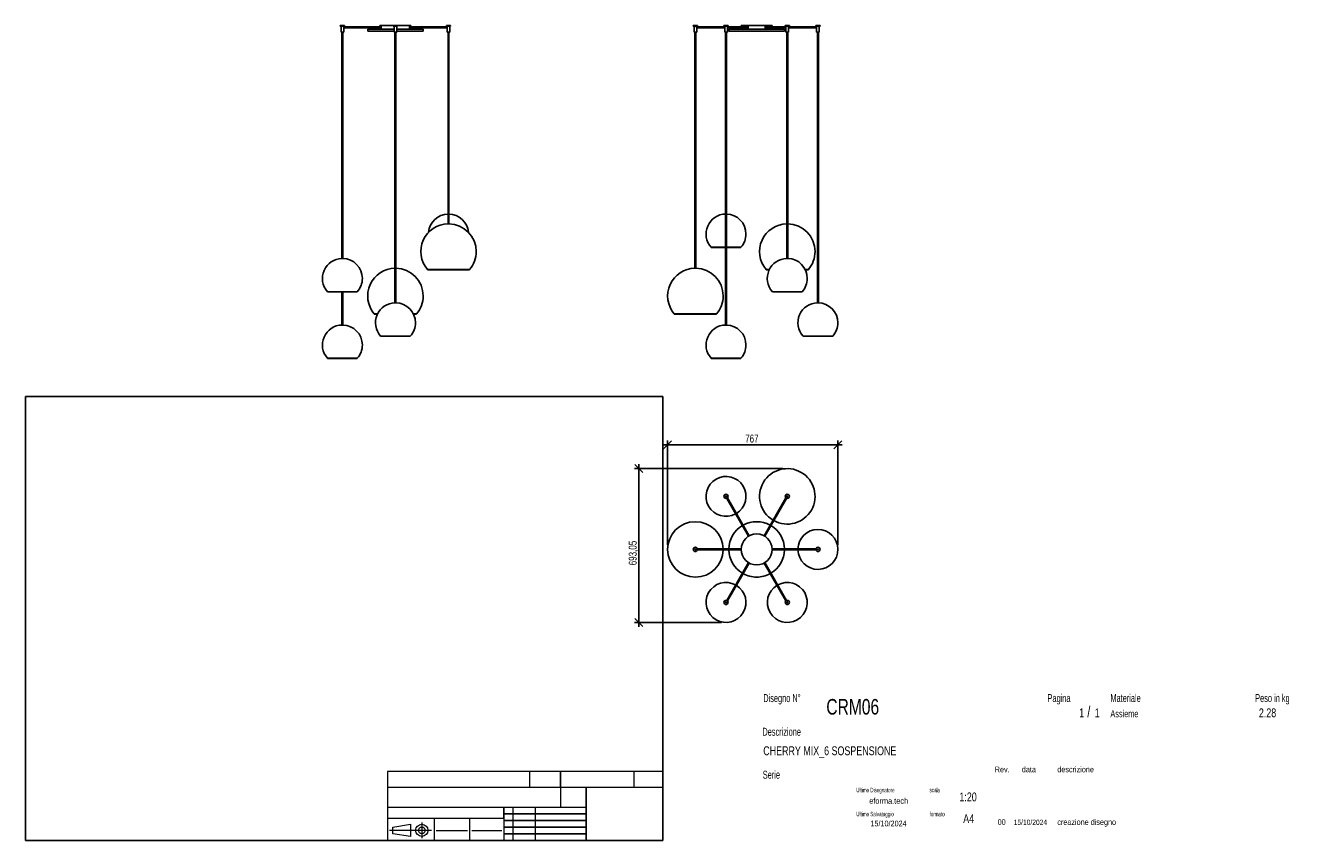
# Model space of a CAD drawing. Header units: millimetres. Extents: x 2 to 291, y 2 to 186.
import ezdxf

# ---------------------------------------------------------------- set-up
doc = ezdxf.new("R2010")
doc.units = ezdxf.units.MM
doc.layers.add('FORMAT', color=7, linetype='Continuous')
doc.styles.add('SLDTEXTSTYLE0', font='TXT', dxfattribs={"width": 0.605})
doc.styles.add('SLDTEXTSTYLE1', font='TXT', dxfattribs={"width": 0.75})
doc.dimstyles.new('SLDDIMSTYLE0', dxfattribs={"dimtxt": 1.8, "dimasz": 1.8, "dimexe": 0, "dimexo": 0.0625, "dimgap": 0.45, "dimtad": 1, "dimlfac": 20, "dimrnd": 1e-09, "dimzin": 12, "dimdsep": 46, "dimtxsty": 'SLDTEXTSTYLE1', "dimblk1": 'OBLIQUE', "dimblk2": 'OBLIQUE', "dimsah": 1, "dimcen": 0.09, "dimadec": 0, "dimazin": 3, "dimtfac": 1, "dimtmove": 0, "dimatfit": 0, "dimldrblk": 'OBLIQUE', "dimfxl": 0, "dimfrac": 2, "dimtolj": 1, "dimtzin": 12, "dimarcsym": 0})

# ---------------------------------------------------------------- blocks, each defined once
blk = doc.blocks.new('_Oblique')
at = {"color": 0, "linetype": 'ByBlock', "lineweight": -2}
blk.add_line((-0.5, -0.5), (0.5, 0.5), dxfattribs=at)
blk = doc.blocks.new('_D')
at = {"layer": 'FORMAT', "color": 7}
for p, q in [((147.11, 69.06), (147.11, 92.61)), ((185.46, 69.06), (185.46, 92.61)), ((147.11, 91.61), (146.11, 91.61)), ((185.46, 91.61), (147.11, 91.61)), ((185.46, 91.61), (186.46, 91.61))]:
    blk.add_line(p, q, dxfattribs=at)
at = {"layer": 'FORMAT', "color": 7, "xscale": 1.8, "yscale": 1.8}
blk.add_blockref('_Oblique', (147.11, 91.61, 36.25), dxfattribs=at)
at = {"layer": 'FORMAT', "color": 7, "xscale": 1.8, "yscale": 1.8, "rotation": 180.0000000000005}
blk.add_blockref('_Oblique', (185.46, 91.61, 36.25), dxfattribs=at)
at = {"layer": 'FORMAT', "color": 7, "insert": (164.58, 93.93), "char_height": 1.8, "attachment_point": 1, "style": 'SLDTEXTSTYLE1'}
blk.add_mtext('767', dxfattribs=at)
blk = doc.blocks.new('_D_1')
at = {"layer": 'FORMAT', "color": 7}
for p, q in [((140.66, 86.26), (140.66, 87.26)), ((173.06, 86.26), (139.66, 86.26)), ((140.66, 51.6), (140.66, 86.26)), ((159.26, 51.6), (139.66, 51.6)), ((140.66, 51.6), (140.66, 50.6))]:
    blk.add_line(p, q, dxfattribs=at)
at = {"layer": 'FORMAT', "color": 7, "xscale": 1.8, "yscale": 1.8}
for p, rotation in [((140.66, 86.26, 36.25), 270.0000000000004), ((140.66, 51.6, 36.25), 90.0000000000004)]:
    blk.add_blockref('_Oblique', p, dxfattribs=dict(at, rotation=rotation))
at = {"layer": 'FORMAT', "color": 7, "insert": (138.34, 64.48), "char_height": 1.8, "attachment_point": 1, "rotation": 90, "style": 'SLDTEXTSTYLE1'}
blk.add_mtext('693,05', dxfattribs=at)

msp = doc.modelspace()

# ---------------------------------------------------------------- linework, layer by layer
at = {"color": 7, "linetype": 'Continuous', "lineweight": 25}
for p, q in [((73.37584, 186.065), (73.37584, 185.915)), ((73.43947, 186.065), (73.37584, 186.065)), ((73.43947, 185.915), (73.37584, 185.915)), ((74.32584, 186.065), (73.43947, 186.065)), ((74.32584, 185.915), (73.43947, 185.915)), ((73.55084, 185.915), (73.55084, 184.565)), ((74.15084, 184.565), (74.15084, 185.915)), ((82.7709, 185.765), (74.15084, 185.765)), ((74.15084, 185.565), (82.7709, 185.565)), ((74.32584, 185.915), (74.32584, 186.065)), ((79.55199, 185.265), (79.55199, 184.815)), ((79.55199, 185.265), (85.50199, 185.265)), ((79.55199, 184.815), (85.50199, 184.815)), ((82.30199, 186.065), (82.30199, 185.765)), ((82.30199, 186.065), (85.32699, 186.065)), ((82.30199, 185.565), (82.30199, 185.265)), ((85.32699, 186.065), (85.32699, 185.915)), ((85.80199, 186.065), (85.32699, 186.065)), ((85.80199, 185.915), (85.32699, 185.915)), ((85.50199, 185.915), (85.50199, 184.565)), ((86.27699, 186.065), (85.80199, 186.065)), ((86.27699, 185.915), (85.80199, 185.915)), ((86.10199, 184.565), (86.10199, 185.915)), ((86.10199, 185.265), (92.05199, 185.265)), ((86.10199, 184.815), (92.05199, 184.815)), ((86.27699, 185.915), (86.27699, 186.065)), ((86.27699, 186.065), (89.30199, 186.065)), ((97.45314, 185.765), (88.83308, 185.765)), ((88.83308, 185.565), (97.45314, 185.565)), ((89.30199, 185.765), (89.30199, 186.065)), ((89.30199, 185.265), (89.30199, 185.565)), ((92.05199, 184.815), (92.05199, 185.265)), ((97.27814, 186.065), (97.27814, 185.915)), ((98.1645, 186.065), (97.27814, 186.065)), ((98.1645, 185.915), (97.27814, 185.915)), ((97.45314, 185.915), (97.45314, 184.565)), ((98.05314, 184.565), (98.05314, 185.915)), ((98.22814, 186.065), (98.1645, 186.065)), ((98.22814, 185.915), (98.1645, 185.915)), ((98.22814, 185.915), (98.22814, 186.065)), ((152.8898, 186.065), (152.8898, 185.915)), ((153.8398, 186.065), (152.8898, 186.065)), ((153.8398, 185.915), (152.8898, 185.915)), ((153.0648, 185.915), (153.0648, 184.565)), ((153.6648, 185.765), (153.6648, 185.915)), ((159.9648, 185.765), (153.6648, 185.765)), ((153.6648, 184.565), (153.6648, 185.565)), ((153.6648, 185.565), (159.9648, 185.565)), ((153.8398, 185.915), (153.8398, 186.065)), ((159.7898, 186.065), (159.7898, 185.915)), ((160.0273, 186.065), (159.7898, 186.065)), ((160.0273, 185.915), (159.7898, 185.915)), ((159.9648, 185.915), (159.9648, 184.565)), ((160.7398, 186.065), (160.0273, 186.065)), ((160.7398, 185.915), (160.0273, 185.915)), ((160.5648, 184.565), (160.5648, 185.915)), ((165.4148, 185.765), (160.5648, 185.765)), ((160.5648, 185.565), (165.4148, 185.565)), ((160.7398, 185.915), (160.7398, 186.065)), ((160.9148, 185.265), (160.9148, 184.815)), ((160.9148, 185.265), (167.1648, 185.265)), ((160.9148, 184.815), (167.1648, 184.815)), ((163.6648, 186.065), (163.6648, 185.765)), ((163.6648, 186.065), (167.1648, 186.065)), ((163.6648, 185.565), (163.6648, 185.265)), ((167.1648, 186.065), (170.6648, 186.065)), ((167.1648, 185.265), (173.4148, 185.265)), ((167.1648, 184.815), (173.4148, 184.815)), ((173.7648, 185.765), (168.9148, 185.765)), ((168.9148, 185.565), (173.7648, 185.565)), ((170.6648, 185.765), (170.6648, 186.065)), ((170.6648, 185.265), (170.6648, 185.565)), ((173.4148, 184.815), (173.4148, 185.265)), ((173.5898, 186.065), (173.5898, 185.915)), ((174.3023, 186.065), (173.5898, 186.065)), ((174.3023, 185.915), (173.5898, 185.915)), ((173.7648, 185.915), (173.7648, 184.565)), ((174.5398, 186.065), (174.3023, 186.065)), ((174.5398, 185.915), (174.3023, 185.915)), ((174.3648, 184.565), (174.3648, 185.915)), ((180.6648, 185.765), (174.3648, 185.765)), ((174.3648, 185.565), (180.6648, 185.565)), ((174.5398, 185.915), (174.5398, 186.065)), ((180.4898, 186.065), (180.4898, 185.915)), ((181.4398, 186.065), (180.4898, 186.065)), ((181.4398, 185.915), (180.4898, 185.915)), ((180.6648, 185.915), (180.6648, 185.765)), ((180.6648, 185.565), (180.6648, 184.565)), ((181.2648, 184.565), (181.2648, 185.915)), ((181.4398, 185.915), (181.4398, 186.065)), ((73.59103, 184.565), (73.55084, 184.565)), ((74.15084, 184.565), (73.59103, 184.565)), ((73.75084, 184.565), (73.75084, 133.61389)), ((73.95084, 133.61389), (73.95084, 184.565)), ((85.80199, 184.565), (85.50199, 184.565)), ((85.70199, 184.565), (85.70199, 123.61389)), ((86.10199, 184.565), (85.80199, 184.565)), ((85.90199, 123.61389), (85.90199, 184.565)), ((98.01295, 184.565), (97.45314, 184.565)), ((97.65314, 184.565), (97.65314, 141.4142)), ((97.85314, 141.4142), (97.85314, 184.565)), ((98.05314, 184.565), (98.01295, 184.565)), ((153.6648, 184.565), (153.0648, 184.565)), ((153.2648, 184.565), (153.2648, 131.4142)), ((153.4648, 131.4142), (153.4648, 184.565)), ((160.1148, 184.565), (159.9648, 184.565)), ((160.5648, 184.565), (160.1148, 184.565)), ((160.1648, 184.565), (160.1648, 118.61389)), ((160.3648, 118.61389), (160.3648, 184.565)), ((174.2148, 184.565), (173.7648, 184.565)), ((173.9648, 184.565), (173.9648, 133.61389)), ((174.1648, 133.61389), (174.1648, 184.565)), ((174.3648, 184.565), (174.2148, 184.565)), ((181.2648, 184.565), (180.6648, 184.565)), ((180.8648, 184.565), (180.8648, 123.61389)), ((181.0648, 123.61389), (181.0648, 184.565)), ((97.83974, 141.4142), (97.65314, 141.4142)), ((97.85314, 141.4142), (97.83974, 141.4142)), ((156.91069, 136.115), (156.91069, 136.065)), ((160.1648, 136.115), (156.91069, 136.115)), ((156.91069, 136.065), (160.1648, 136.065)), ((163.6189, 136.115), (160.3648, 136.115)), ((160.3648, 136.115), (161.94185, 136.115)), ((160.3648, 136.065), (161.94185, 136.065)), ((161.94185, 136.115), (163.6189, 136.115)), ((161.94185, 136.065), (163.6189, 136.065)), ((163.6189, 136.065), (163.6189, 136.115)), ((73.76423, 133.61389), (73.75084, 133.61389)), ((73.95084, 133.61389), (73.76423, 133.61389)), ((174.1148, 133.61389), (173.9648, 133.61389)), ((174.1648, 133.61389), (174.1148, 133.61389)), ((92.99289, 131.115), (92.99289, 131.065)), ((101.87564, 131.115), (92.99289, 131.115)), ((92.99289, 131.115), (102.51339, 131.115)), ((92.99289, 131.065), (102.51339, 131.065)), ((102.51339, 131.115), (101.87564, 131.115)), ((102.51339, 131.065), (102.51339, 131.115)), ((153.4648, 131.4142), (153.2648, 131.4142)), ((169.30454, 131.115), (169.30454, 131.065)), ((170.03367, 131.115), (169.30454, 131.115)), ((169.30454, 131.065), (170.00924, 131.065)), ((178.82505, 131.115), (178.09592, 131.115)), ((178.12035, 131.065), (178.82505, 131.065)), ((178.82505, 131.065), (178.82505, 131.115)), ((70.49673, 126.115), (70.49673, 126.065)), ((70.9461, 126.115), (70.49673, 126.115)), ((70.49673, 126.115), (77.20494, 126.115)), ((70.49673, 126.065), (77.20494, 126.065)), ((77.20494, 126.115), (70.9461, 126.115)), ((73.75084, 126.065), (73.75084, 118.61389)), ((73.95084, 118.61389), (73.95084, 126.065)), ((77.20494, 126.065), (77.20494, 126.115)), ((170.71069, 126.115), (170.71069, 126.065)), ((175.74185, 126.115), (170.71069, 126.115)), ((170.71069, 126.115), (177.4189, 126.115)), ((170.71069, 126.065), (177.4189, 126.065)), ((177.4189, 126.115), (175.74185, 126.115)), ((177.4189, 126.065), (177.4189, 126.115)), ((85.80199, 123.61389), (85.70199, 123.61389)), ((85.90199, 123.61389), (85.80199, 123.61389)), ((181.0648, 123.61389), (180.8648, 123.61389)), ((73.95084, 118.61389), (73.75084, 118.61389)), ((81.04174, 121.115), (81.04174, 121.065)), ((81.77086, 121.115), (81.04174, 121.115)), ((81.04174, 121.065), (81.74644, 121.065)), ((90.56224, 121.115), (89.83312, 121.115)), ((89.85754, 121.065), (90.56224, 121.065)), ((90.56224, 121.065), (90.56224, 121.115)), ((148.60454, 121.115), (148.60454, 121.065)), ((158.12505, 121.115), (148.60454, 121.115)), ((148.60454, 121.065), (158.12505, 121.065)), ((158.12505, 121.065), (158.12505, 121.115)), ((160.2148, 118.61389), (160.1648, 118.61389)), ((160.3648, 118.61389), (160.2148, 118.61389)), ((82.44789, 116.115), (82.44789, 116.065)), ((85.80199, 116.115), (82.44789, 116.115)), ((82.44789, 116.115), (89.15609, 116.115)), ((82.44789, 116.065), (89.15609, 116.065)), ((89.15609, 116.115), (85.80199, 116.115)), ((89.15609, 116.065), (89.15609, 116.115)), ((177.61069, 116.115), (177.61069, 116.065)), ((184.3189, 116.115), (177.61069, 116.115)), ((177.61069, 116.065), (184.3189, 116.065)), ((184.3189, 116.065), (184.3189, 116.115)), ((70.49673, 111.115), (70.49673, 111.065)), ((77.20494, 111.115), (70.49673, 111.115)), ((70.49673, 111.115), (76.75557, 111.115)), ((70.49673, 111.065), (76.75557, 111.065)), ((76.75557, 111.115), (77.20494, 111.115)), ((76.75557, 111.065), (77.20494, 111.065)), ((77.20494, 111.065), (77.20494, 111.115)), ((156.91069, 111.115), (156.91069, 111.065)), ((158.58774, 111.115), (156.91069, 111.115)), ((156.91069, 111.115), (163.6189, 111.115)), ((156.91069, 111.065), (163.6189, 111.065)), ((163.6189, 111.115), (158.58774, 111.115)), ((163.6189, 111.065), (163.6189, 111.115)), ((160.41037, 79.55502), (165.32891, 71.03587)), ((165.50211, 71.13587), (160.58358, 79.65502)), ((173.74602, 79.65502), (168.82748, 71.13587)), ((169.00068, 71.03587), (173.91922, 79.55502)), ((163.66622, 68.15602), (153.82915, 68.15602)), ((153.82915, 67.95602), (163.66622, 67.95602)), ((180.50044, 68.15602), (170.66337, 68.15602)), ((170.66337, 67.95602), (180.50044, 67.95602)), ((165.32891, 65.07617), (160.41037, 56.55701)), ((160.58358, 56.45701), (165.50211, 64.97617)), ((168.82748, 64.97617), (173.74602, 56.45701)), ((173.91922, 56.55701), (169.00068, 65.07617))]:
    msp.add_line(p, q, dxfattribs=at)
for centre, radius in [((160.2648, 80.00717), 0.475), ((160.2648, 80.00717), 0.1), ((174.0648, 80.00717), 0.475), ((174.0648, 80.00717), 0.1), ((167.1648, 68.05602), 3.5), ((153.3648, 68.05602), 0.475), ((153.3648, 68.05602), 0.1), ((180.9648, 68.05602), 0.475), ((180.9648, 68.05602), 0.1), ((160.2648, 56.10487), 0.475), ((160.2648, 56.10487), 0.1), ((174.0648, 56.10487), 0.475), ((174.0648, 56.10487), 0.1)]:
    msp.add_circle(centre, radius, dxfattribs=at)
for centre, radius, start, end in [((97.75314, 135.165), 6.25, 90.9167716, 220.3909796), ((97.75314, 139.115), 4.5, 91.2733444, 174.8194009), ((97.75314, 139.115), 4.5, 5.1805991, 88.7266556), ((97.75314, 135.165), 6.25, 0, 89.0832284), ((160.2648, 139.115), 4.5, 91.2733444, 221.8103149), ((160.2648, 139.115), 4.5, 0, 88.7266556), ((174.0648, 135.165), 6.25, 90.9167716, 220.3909796), ((174.0648, 135.165), 6.25, 0, 89.0832284), ((160.2648, 139.115), 4.5, 318.1896851, 0), ((73.85084, 129.115), 4.5, 91.2733444, 221.8103149), ((73.85084, 129.115), 4.5, 0, 88.7266556), ((97.75314, 135.165), 6.25, 319.6090204, 0), ((174.0648, 129.115), 4.5, 91.2733444, 221.8103149), ((174.0648, 129.115), 4.5, 0, 88.7266556), ((174.0648, 135.165), 6.25, 319.6090204, 0), ((85.80199, 125.165), 6.25, 90.9167716, 220.3909796), ((85.80199, 125.165), 6.25, 0, 89.0832284), ((153.3648, 125.165), 6.25, 90.9167716, 220.3909796), ((153.3648, 125.165), 6.25, 0, 89.0832284), ((73.85084, 129.115), 4.5, 318.1896851, 0), ((174.0648, 129.115), 4.5, 318.1896851, 0), ((85.80199, 125.165), 6.25, 319.6090204, 0), ((153.3648, 125.165), 6.25, 319.6090204, 0), ((85.80199, 119.115), 4.5, 91.2733444, 221.8103149), ((85.80199, 119.115), 4.5, 0, 88.7266556), ((180.9648, 119.115), 4.5, 91.2733444, 221.8103149), ((180.9648, 119.115), 4.5, 0, 88.7266556), ((73.85084, 114.115), 4.5, 91.2733444, 221.8103149), ((73.85084, 114.115), 4.5, 0, 88.7266556), ((85.80199, 119.115), 4.5, 318.1896851, 0), ((160.2648, 114.115), 4.5, 91.2733444, 221.8103149), ((160.2648, 114.115), 4.5, 0, 88.7266556), ((180.9648, 119.115), 4.5, 318.1896851, 0), ((73.85084, 114.115), 4.5, 318.1896851, 0), ((160.2648, 114.115), 4.5, 318.1896851, 0), ((160.2648, 80.00717), 4.5, 301.2733444, 298.7266556), ((174.0648, 80.00717), 6.25, 240.9167716, 239.0832284), ((153.3648, 68.05602), 6.25, 0.9167716, 270), ((167.1648, 68.05602), 6.25, 120.9167716, 179.0832284), ((167.1648, 68.05602), 6.25, 60.9167716, 119.0832284), ((167.1648, 68.05602), 6.25, 0.9167716, 59.0832284), ((180.9648, 68.05602), 4.5, 90, 178.7266556), ((180.9648, 68.05602), 4.5, 181.2733444, 90), ((153.3648, 68.05602), 6.25, 270, 359.0832284), ((167.1648, 68.05602), 6.25, 180.9167716, 239.0832284), ((167.1648, 68.05602), 6.25, 300.9167716, 359.0832284), ((160.2648, 56.10487), 4.5, 61.2733444, 58.7266556), ((167.1648, 68.05602), 6.25, 240.9167716, 270), ((167.1648, 68.05602), 6.25, 270, 299.0832284), ((174.0648, 56.10487), 4.5, 121.2733444, 118.7266556)]:
    msp.add_arc(centre, radius, start, end, dxfattribs=at)
for points, knots in [([(153.66449, 185.76405), (153.6644, 185.76382), (153.66422, 185.76328), (153.66002, 185.75022), (153.65429, 185.72821), (153.64882, 185.69854), (153.64803, 185.676), (153.64764, 185.665)], [0, 0, 0, 0, 0.158490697, 0.361609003, 0.572286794, 0.791126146, 1, 1, 1, 1]), ([(153.64764, 185.665), (153.64802, 185.65411), (153.64877, 185.63235), (153.65401, 185.60308), (153.65983, 185.58034), (153.66426, 185.5666), (153.66438, 185.56624), (153.66443, 185.5661)], [0, 0, 0, 0, 0.206602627, 0.412917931, 0.626586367, 0.845717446, 1, 1, 1, 1]), ([(180.66516, 185.5661), (180.66505, 185.56577), (180.66456, 185.56428), (180.66724, 185.5723), (180.67229, 185.58948), (180.67827, 185.61605), (180.68214, 185.64836), (180.68206, 185.68208), (180.67837, 185.71306), (180.67258, 185.73949), (180.66728, 185.75759), (180.66449, 185.76593), (180.66501, 185.76434), (180.66511, 185.76405)], [0, 0, 0, 0, 0.028560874, 0.130096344, 0.233007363, 0.340762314, 0.449988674, 0.554266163, 0.655010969, 0.758986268, 0.867936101, 0.976106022, 1, 1, 1, 1])]:
    msp.add_open_spline(points, degree=3, knots=knots, dxfattribs=at)
at = {"layer": 'FORMAT', "color": 251, "true_color": 0x484848}
for p, q in [((2.5, 102.5), (146, 102.5)), ((2.5, 102.5), (2.5, 2.5)), ((146, 102.5), (146, 2.5)), ((2.5, 2.5), (146, 2.5))]:
    msp.add_line(p, q, dxfattribs=at)
at = {"layer": 'FORMAT', "color": 251, "lineweight": 18, "true_color": 0x484848}
for p, q in [((146, 18), (84, 18)), ((84, 18), (84, 2.5)), ((116, 18), (116, 14.5)), ((139.5, 18), (139.5, 14.5)), ((84, 14.5), (146, 14.5)), ((84, 10), (123, 10)), ((112.25, 10), (112.25, 2.5)), ((117.25, 10), (117.25, 2.5)), ((123, 10), (128.75, 10)), ((84, 7.5), (110.25, 7.5)), ((85.22616, 5.51421), (89.22616, 6.13921)), ((89.22616, 6.13921), (89.22616, 3.38921)), ((91.73012, 6.52038), (91.73012, 3.03025)), ((94.5, 7.5), (94.5, 2.5)), ((102.5, 7.5), (102.5, 2.5)), ((110.25, 7.5), (110.25, 2.5)), ((93.94146, 4.76421), (84.44672, 4.76421)), ((85.22616, 4.01421), (85.22616, 5.51421)), ((89.22616, 3.38921), (85.22616, 4.01421)), ((95, 4.75), (102, 4.75)), ((103, 4.75), (109.75, 4.75))]:
    msp.add_line(p, q, dxfattribs=at)
at = {"layer": 'FORMAT', "color": 7}
for p, q in [((123, 14.5), (123, 18)), ((128.75, 10), (128.75, 14.5)), ((110.25, 7.5), (110.25, 10)), ((128.75, 2.5), (128.75, 10)), ((110.25, 8.5), (128.75, 8.5)), ((110.25, 7), (128.75, 7)), ((110.25, 5.5), (128.75, 5.5)), ((110.25, 4), (128.75, 4)), ((110.25, 2.5), (128.75, 2.5))]:
    msp.add_line(p, q, dxfattribs=at)
at = {"layer": 'FORMAT', "color": 7, "lineweight": 18}
msp.add_line((123, 14.5), (123, 10), dxfattribs=at)
at = {"layer": 'FORMAT', "color": 251, "lineweight": 18, "true_color": 0x484848}
for radius in [1.375, 0.75]:
    msp.add_circle((91.73012, 4.76421), radius, dxfattribs=at)

# ---------------------------------------------------------------- texts
at = {"color": 18, "linetype": 'Continuous', "lineweight": 0, "true_color": 0x060606, "insert": (280.29073, 32.24796), "char_height": 2, "attachment_point": 1, "style": 'SLDTEXTSTYLE1'}
msp.add_mtext('2.28', dxfattribs=at)
at = {"layer": 'FORMAT', "color": 18, "true_color": 0x060606}
for s, insert, char_height, attachment_point, style in [('Disegno N°', (168.65209, 35.46055), 1.8, 1, 'SLDTEXTSTYLE0'), ('Pagina', (232.68578, 35.4642), 1.8, 1, 'SLDTEXTSTYLE0'), ('Materiale', (246.84637, 35.4642), 1.8, 1, 'SLDTEXTSTYLE0'), ('Peso in kg', (279.45834, 35.4642), 1.8, 1, 'SLDTEXTSTYLE0'), ('CRM06', (182.85785, 34.35127), 3.5, 1, 'SLDTEXTSTYLE1'), ('1', (239.82456, 32.24796), 2, 1, 'SLDTEXTSTYLE1'), ('/', (241.64155, 32.74597), 2.5, 1, 'SLDTEXTSTYLE1'), ('1', (243.32047, 32.24796), 2, 1, 'SLDTEXTSTYLE1'), ('Assieme', (246.84637, 31.8349), 1.5875, 1, 'SLDTEXTSTYLE1'), ('Descrizione', (168.45959, 27.87301), 1.8, 1, 'SLDTEXTSTYLE0'), ('CHERRY MIX_6 SOSPENSIONE', (168.65209, 23.69153), 2, 1, 'SLDTEXTSTYLE1'), ('Serie', (168.54671, 18.20074), 1.8, 1, 'SLDTEXTSTYLE0'), ('Rev.', (220.80434, 19.14061), 1.3, 1, 'SLDTEXTSTYLE1'), ('data', (226.90583, 19.14061), 1.3, 1, 'SLDTEXTSTYLE1'), ('descrizione', (234.88928, 19.14061), 1.3, 1, 'SLDTEXTSTYLE1'), ('Ultimo Disegnatore', (189.61829, 14.3444), 1, 1, 'SLDTEXTSTYLE0'), ('scala', (206.10636, 14.3444), 1, 1, 'SLDTEXTSTYLE0'), ('1:20', (212.8317, 13.28812), 2, 1, 'SLDTEXTSTYLE1'), ('Ultimo Salvataggio', (189.61829, 8.93841), 1, 1, 'SLDTEXTSTYLE0'), ('formato', (206.10636, 8.93841), 1, 1, 'SLDTEXTSTYLE0'), ('15/10/2024', (196.86819, 6.95548), 1.3, 2, 'SLDTEXTSTYLE1'), ('A4', (213.69281, 8.39825), 2, 1, 'SLDTEXTSTYLE1'), ('00', (221.45534, 7.2775), 1.3, 1, 'SLDTEXTSTYLE1'), ('15/10/2024', (225.06555, 7.1779), 1.2, 1, 'SLDTEXTSTYLE1'), ('creazione disegno', (234.88928, 7.2775), 1.3, 1, 'SLDTEXTSTYLE1')]:
    msp.add_mtext(s, dxfattribs=dict(at, insert=insert, char_height=char_height, attachment_point=attachment_point, style=style))
at = {"layer": 'FORMAT', "color": 18, "true_color": 0x020202, "insert": (196.90354, 12.06285), "char_height": 1.3229167, "attachment_point": 2, "style": 'SLDTEXTSTYLE1'}
msp.add_mtext('eforma.tech', dxfattribs=at)

# ---------------------------------------------------------------- dimensions: what is measured, and where the dimension line sits
at = {"layer": 'FORMAT', "color": 7}
for base, p1, p2, angle, picture, middle in [((147.1148, 91.60964), (185.4648, 68.05602), (147.1148, 68.05602), 0, '_D', (166.57227, 91.60964)), ((140.65929, 86.25717), (160.2648, 51.60487), (174.0648, 86.25717), 90, '_D_1', (140.65929, 68.13933))]:
    dim = msp.add_linear_dim(base=base, p1=p1, p2=p2, angle=angle, dimstyle='SLDDIMSTYLE0', dxfattribs=at)
    dim.commit()
    dim.dimension.update_dxf_attribs({"geometry": picture, "text_midpoint": middle, "dimtype": 160})

doc.saveas('drawing.dxf')
